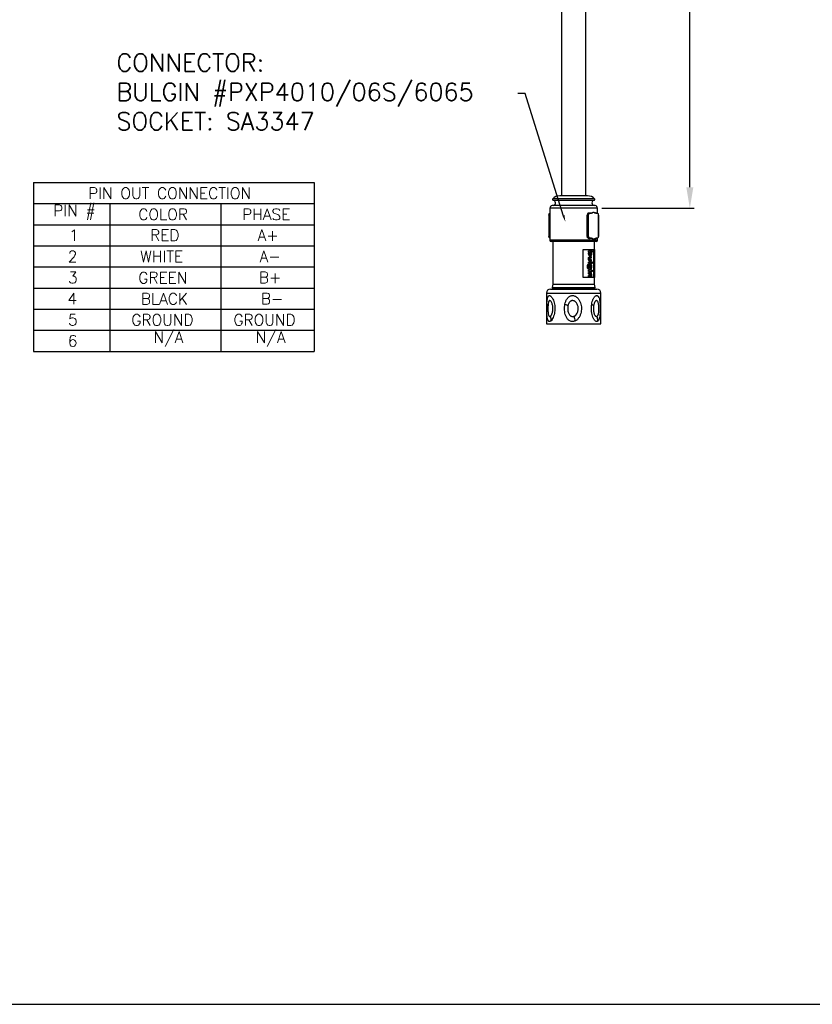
# Model space of a CAD drawing. Extents: x 897.4 to 937.4, y -8.5 to 19.5.
# Tile 10 of 12: x 914.9 to 926.1, y -8.5 to 5.5. Entities that reach past the tile are written whole.
import ezdxf
from ezdxf import colors
from ezdxf.entities.mleader import LeaderData, LeaderLine
from ezdxf.math import Vec2, Vec3

# ---------------------------------------------------------------- set-up
doc = ezdxf.new("R2010")
doc.units = 0
doc.header["$LTSCALE"] = 4
doc.header["$MEASUREMENT"] = 0
doc.layers.get('0').update_dxf_attribs({"linetype": 'CONTINUOUS'})
doc.layers.get('DEFPOINTS').update_dxf_attribs({"linetype": 'CONTINUOUS'})
for name, color, linetype in [('DIMENSIONS', 140, 'CONTINUOUS'), ('DIMENSIONS @ 1', 140, 'CONTINUOUS'), ('TEXT', 140, 'CONTINUOUS')]:
    doc.layers.add(name, color=color, linetype=linetype)
doc.styles.add('08 SIZE-ANSI', font='arial.ttf')
doc.styles.add('ROMANS', font='romans.shx')
doc.styles.get("Standard").update_dxf_attribs({"font": 'romans.shx'})
doc.dimstyles.get("Standard").update_dxf_attribs({"dimtxt": 0.25, "dimasz": 0.3, "dimexe": 0.0625, "dimexo": 0.0625, "dimgap": 0.0625, "dimtad": 0, "dimtih": 1, "dimtoh": 1, "dimzin": 0, "dimdsep": 46, "dimtxsty": 'Standard', "dimcen": 0, "dimadec": 0, "dimazin": 0, "dimtfac": 1, "dimtofl": 0, "dimtmove": 0, "dimatfit": 3, "dimfxl": 0, "dimtolj": 1, "dimtzin": 0, "dimarcsym": 0})

# ---------------------------------------------------------------- blocks, each defined once
blk = doc.blocks.new('*D28')
at = {"layer": 'DEFPOINTS', "color": 0}
for p in [(923.093, 14.779), (923.082, 2.784), (924.397, 2.784)]:
    blk.add_point(p, dxfattribs=at)
at = {"layer": 'DIMENSIONS', "color": 0, "lineweight": -2}
for p, q in [((923.155, 14.779), (924.459, 14.779)), ((924.397, 14.479), (924.397, 9.243)), ((924.397, 3.084), (924.397, 8.32)), ((923.145, 2.784), (924.459, 2.784))]:
    blk.add_line(p, q, dxfattribs=at)
at = {"layer": 'DIMENSIONS', "color": 0}
for points in [[(924.347, 14.479), (924.447, 14.479), (924.397, 14.779)], [(924.347, 3.084), (924.447, 3.084), (924.397, 2.784)]]:
    blk.add_solid(points, dxfattribs=at)
at = {"layer": 'DIMENSIONS', "color": 0, "insert": (924.397, 8.781), "char_height": 0.25, "attachment_point": 5}
blk.add_mtext('\\A1;12.00\\P[305.0]', dxfattribs=at)

msp = doc.modelspace()

# ---------------------------------------------------------------- linework, layer by layer
at = {"color": 7, "linetype": 'Continuous', "lineweight": 25}
for p, q in [((922.57, 12.402), (922.57, 2.961)), ((922.92, 2.961), (922.92, 12.437)), ((922.944, 2.961), (922.546, 2.961)), ((922.456, 2.826), (922.44, 2.823)), ((923.05, 2.823), (923.034, 2.826)), ((922.392, 2.685), (922.392, 2.68)), ((922.392, 2.68), (922.392, 2.39)), ((922.407, 2.685), (922.395, 2.685)), ((922.395, 2.39), (922.395, 2.685)), ((922.407, 2.685), (922.408, 2.693)), ((922.407, 2.39), (922.407, 2.685)), ((922.408, 2.784), (922.408, 2.331)), ((922.951, 2.685), (922.939, 2.685)), ((922.939, 2.39), (922.939, 2.685)), ((922.951, 2.39), (922.951, 2.685)), ((922.958, 2.39), (922.958, 2.685)), ((922.961, 2.719), (922.97, 2.719)), ((922.97, 2.719), (922.975, 2.719)), ((922.974, 2.714), (922.979, 2.714)), ((923.072, 2.719), (923.077, 2.719)), ((923.076, 2.714), (923.081, 2.714)), ((923.082, 2.713), (923.082, 2.784)), ((923.097, 2.685), (923.097, 2.39)), ((923.098, 2.395), (923.098, 2.685)), ((922.407, 2.39), (922.395, 2.39)), ((922.407, 2.39), (922.408, 2.382)), ((922.951, 2.39), (922.939, 2.39)), ((923.098, 2.39), (923.098, 2.395)), ((923.063, 2.311), (922.427, 2.311)), ((922.449, 2.311), (922.449, 1.707)), ((922.961, 2.357), (922.97, 2.357)), ((922.975, 2.357), (922.97, 2.357)), ((922.979, 2.361), (922.974, 2.361)), ((923.041, 1.707), (923.041, 2.311)), ((923.051, 2.353), (923.056, 2.355)), ((923.058, 2.359), (923.054, 2.357)), ((923.054, 2.354), (923.055, 2.354)), ((923.077, 2.357), (923.072, 2.357)), ((923.081, 2.361), (923.076, 2.361)), ((923.082, 2.331), (923.082, 2.358)), ((922.879, 2.197), (923.04, 2.197)), ((922.879, 1.801), (922.879, 2.197)), ((922.956, 2.141), (922.964, 2.141)), ((922.957, 2.163), (922.957, 2.18)), ((922.965, 2.18), (922.957, 2.18)), ((922.957, 2.163), (922.965, 2.163)), ((922.965, 2.163), (922.965, 2.18)), ((923.011, 2.18), (922.965, 2.18)), ((922.965, 2.163), (922.969, 2.163)), ((922.975, 2.108), (922.983, 2.108)), ((922.993, 2.145), (922.985, 2.145)), ((922.996, 2.163), (923.011, 2.163)), ((923.011, 2.163), (923.011, 2.18)), ((923.032, 1.801), (923.032, 2.197)), ((923.04, 2.197), (923.04, 1.801)), ((922.962, 1.99), (922.954, 1.99)), ((922.956, 2.065), (922.964, 2.065)), ((922.957, 2.002), (922.957, 2.02)), ((922.965, 2.02), (922.957, 2.02)), ((922.957, 2.002), (922.965, 2.002)), ((922.962, 1.971), (922.962, 1.99)), ((922.965, 2.038), (922.973, 2.038)), ((922.965, 2.002), (922.965, 2.02)), ((923.011, 2.02), (922.965, 2.02)), ((922.965, 2.002), (923.011, 2.002)), ((922.966, 2.093), (922.975, 2.093)), ((922.975, 1.99), (922.984, 1.99)), ((922.986, 2.095), (922.978, 2.095)), ((922.978, 2.036), (922.986, 2.036)), ((922.984, 2.078), (922.999, 2.078)), ((922.999, 2.053), (922.984, 2.053)), ((922.999, 2.095), (922.986, 2.095)), ((922.986, 2.036), (922.999, 2.036)), ((922.999, 2.078), (922.999, 2.095)), ((922.999, 2.036), (922.999, 2.053)), ((923.011, 2.002), (923.011, 2.02)), ((922.941, 1.954), (922.949, 1.954)), ((922.947, 1.926), (922.956, 1.926)), ((922.957, 1.886), (922.957, 1.903)), ((922.965, 1.903), (922.957, 1.903)), ((922.957, 1.886), (922.965, 1.886)), ((922.957, 1.853), (922.957, 1.87)), ((922.965, 1.87), (922.957, 1.87)), ((922.957, 1.853), (922.965, 1.853)), ((922.957, 1.81), (922.957, 1.827)), ((922.965, 1.827), (922.957, 1.827)), ((922.958, 1.957), (922.965, 1.957)), ((922.962, 1.919), (922.97, 1.919)), ((922.965, 1.886), (922.965, 1.903)), ((922.999, 1.903), (922.965, 1.903)), ((922.965, 1.886), (922.999, 1.886)), ((922.965, 1.853), (922.965, 1.87)), ((922.999, 1.87), (922.965, 1.87)), ((922.965, 1.853), (922.98, 1.853)), ((922.965, 1.827), (922.965, 1.81)), ((922.981, 1.827), (922.965, 1.827)), ((922.97, 1.919), (922.999, 1.919)), ((922.987, 1.852), (922.978, 1.852)), ((922.985, 1.954), (922.993, 1.954)), ((922.985, 1.838), (922.993, 1.838)), ((922.999, 1.936), (922.996, 1.936)), ((922.996, 1.853), (922.999, 1.853)), ((922.998, 1.905), (923.007, 1.905)), ((923.007, 1.884), (922.998, 1.884)), ((922.999, 1.919), (922.999, 1.936)), ((922.999, 1.886), (922.999, 1.903)), ((922.999, 1.895), (923.002, 1.895)), ((922.999, 1.853), (922.999, 1.87)), ((922.449, 1.707), (922.438, 1.658)), ((922.449, 1.707), (923.041, 1.707)), ((923.04, 1.801), (922.879, 1.801)), ((922.957, 1.81), (922.965, 1.81)), ((922.965, 1.81), (922.989, 1.81)), ((923.052, 1.658), (923.041, 1.707)), ((922.357, 1.577), (922.357, 1.14)), ((922.416, 1.636), (923.074, 1.636)), ((922.438, 1.658), (922.438, 1.648)), ((922.438, 1.658), (923.052, 1.658)), ((922.438, 1.648), (923.052, 1.648)), ((922.449, 1.642), (922.449, 1.636)), ((923.041, 1.636), (923.041, 1.642)), ((923.052, 1.648), (923.052, 1.658)), ((923.133, 1.14), (923.133, 1.577)), ((922.357, 1.14), (923.133, 1.14))]:
    msp.add_line(p, q, dxfattribs=at)
at = {"color": 8, "linetype": 'Continuous', "lineweight": 25}
for p, q in [((923.05, 2.823), (922.44, 2.823)), ((923.043, 2.92), (922.447, 2.92)), ((922.454, 2.9), (923.036, 2.9)), ((923.034, 2.826), (922.456, 2.826)), ((923.082, 2.784), (922.408, 2.784)), ((923.082, 2.331), (922.408, 2.331)), ((923.054, 2.357), (923.027, 2.346)), ((922.357, 1.577), (923.133, 1.577)), ((923.041, 1.642), (922.449, 1.642))]:
    msp.add_line(p, q, dxfattribs=at)
at = {"color": 7, "linetype": 'Continuous', "lineweight": 25}
for centre, radius, start, end in [((922.546, 2.823), 0.138, 90, 135.593), ((922.944, 2.823), 0.138, 44.407, 90), ((922.447, 2.784), 0.0394, 100, 180), ((922.456, 2.911), 0.0118, 135.593, 262.4629), ((922.449, 2.862), 0.0374, 280, 82.4629), ((923.041, 2.862), 0.0374, 97.5371, 260), ((923.034, 2.911), 0.0118, 277.5371, 44.407), ((923.043, 2.784), 0.0394, 360, 80), ((922.992, 2.716), 0.00493, 0.2877, 84.4082), ((923.054, 2.717), 0.00421, 350.6006, 84.9951), ((922.427, 2.331), 0.0197, 180, 270), ((922.992, 2.359), 0.00493, 275.6018, 359.6873), ((923.054, 2.359), 0.00463, 302.5826, 6.6885), ((923.063, 2.331), 0.0197, 270, 0), ((923.072, 2.361), 0.00457, 275.5062, 4.6211), ((922.416, 1.577), 0.0591, 90, 180), ((922.443, 1.642), 0.00591, 0, 90), ((923.047, 1.642), 0.00591, 90, 180), ((923.074, 1.577), 0.0591, 0, 90)]:
    msp.add_arc(centre, radius, start, end, dxfattribs=at)
for points, knots in [([(922.393, 2.685), (922.393, 2.685), (922.392, 2.685), (922.393, 2.685), (922.394, 2.685), (922.395, 2.685)], [0, 0, 0, 0, 0.5, 0.5, 1, 1, 1, 1]), ([(922.393, 2.685), (922.394, 2.689), (922.394, 2.696), (922.397, 2.704), (922.399, 2.707), (922.4, 2.708)], [0, 0, 0, 0, 0.4290744, 0.8557846, 1, 1, 1, 1]), ([(922.395, 2.685), (922.395, 2.69), (922.395, 2.699), (922.4, 2.709), (922.404, 2.716), (922.407, 2.717), (922.408, 2.717)], [0, 0, 0, 0, 0.307793, 0.614853, 0.921943, 1, 1, 1, 1]), ([(922.949, 2.715), (922.947, 2.714), (922.946, 2.712), (922.944, 2.709), (922.942, 2.706), (922.941, 2.702), (922.94, 2.698), (922.939, 2.694), (922.939, 2.69), (922.939, 2.685)], [0, 0, 0, 0, 0.2001067, 0.2001067, 0.2001067, 0.4501067, 0.4501067, 0.4501067, 0.7001068, 0.7001068, 0.7001068, 0.7001068]), ([(922.949, 2.715), (922.95, 2.716), (922.954, 2.718), (922.958, 2.718), (922.961, 2.719)], [0, 0, 0, 0, 0.179539, 1, 1, 1, 1]), ([(922.951, 2.685), (922.951, 2.69), (922.952, 2.694), (922.952, 2.698), (922.953, 2.702), (922.955, 2.706), (922.957, 2.709), (922.958, 2.712), (922.96, 2.715), (922.963, 2.716), (922.965, 2.718), (922.967, 2.719), (922.97, 2.719)], [0, 0, 0, 0, 0.25, 0.25, 0.25, 0.5, 0.5, 0.5, 0.75, 0.75, 0.75, 1, 1, 1, 1]), ([(922.958, 2.685), (922.957, 2.685), (922.956, 2.685), (922.954, 2.685), (922.952, 2.685), (922.951, 2.685)], [0, 0, 0, 0, 0.5, 0.5, 1, 1, 1, 1]), ([(922.958, 2.685), (922.958, 2.689), (922.958, 2.693), (922.96, 2.7), (922.961, 2.703), (922.965, 2.711), (922.97, 2.714), (922.974, 2.714)], [0, 0, 0, 0, 0.25, 0.25, 0.5, 0.5, 1, 1, 1, 1]), ([(922.969, 2.719), (922.972, 2.719), (922.978, 2.719), (922.986, 2.72), (922.99, 2.721), (922.992, 2.721)], [0, 0, 0, 0, 0.434002, 0.716758, 1, 1, 1, 1]), ([(922.97, 2.719), (922.971, 2.719), (922.972, 2.718), (922.973, 2.716), (922.974, 2.715), (922.974, 2.714)], [0, 0, 0, 0, 0.5, 0.5, 1, 1, 1, 1]), ([(922.975, 2.719), (922.977, 2.719), (922.981, 2.719), (922.987, 2.72), (922.991, 2.721), (922.992, 2.721)], [0, 0, 0, 0, 0.1180286, 0.265763, 0.3582367, 0.3582367, 0.3582367, 0.3582367]), ([(922.975, 2.719), (922.976, 2.719), (922.977, 2.718), (922.978, 2.716), (922.979, 2.715), (922.979, 2.714)], [0, 0, 0, 0, 0.5, 0.5, 1, 1, 1, 1]), ([(922.979, 2.714), (922.982, 2.714), (922.985, 2.714), (922.991, 2.715), (922.994, 2.715), (922.997, 2.716)], [0, 0, 0, 0, 0.5, 0.5, 1, 1, 1, 1]), ([(922.997, 2.716), (923.002, 2.717), (923.007, 2.72), (923.015, 2.723), (923.017, 2.725), (923.022, 2.727), (923.025, 2.729), (923.027, 2.73)], [0, 0, 0, 0, 0.5, 0.5, 0.75, 0.75, 1, 1, 1, 1]), ([(923.027, 2.73), (923.03, 2.729), (923.033, 2.727), (923.038, 2.725), (923.04, 2.723), (923.048, 2.72), (923.053, 2.717), (923.058, 2.716)], [0, 0, 0, 0, 0.25, 0.25, 0.5, 0.5, 1, 1, 1, 1]), ([(923.054, 2.721), (923.055, 2.721), (923.058, 2.72), (923.062, 2.719), (923.067, 2.719), (923.071, 2.719), (923.072, 2.719)], [0.6417552, 0.6417552, 0.6417552, 0.6417552, 0.6927347, 0.8118129, 0.9142564, 1, 1, 1, 1]), ([(923.058, 2.716), (923.061, 2.715), (923.064, 2.715), (923.07, 2.714), (923.073, 2.714), (923.076, 2.714)], [0, 0, 0, 0, 0.5, 0.5, 1, 1, 1, 1]), ([(923.072, 2.719), (923.073, 2.719), (923.074, 2.718), (923.076, 2.716), (923.076, 2.715), (923.076, 2.714)], [0, 0, 0, 0, 0.5, 0.5, 1, 1, 1, 1]), ([(923.077, 2.719), (923.078, 2.719), (923.079, 2.718), (923.081, 2.716), (923.081, 2.715), (923.081, 2.714)], [0, 0, 0, 0, 0.5, 0.5, 1, 1, 1, 1]), ([(923.077, 2.719), (923.08, 2.719), (923.082, 2.718), (923.084, 2.716), (923.086, 2.715), (923.088, 2.712), (923.09, 2.709), (923.092, 2.706), (923.093, 2.702), (923.094, 2.698), (923.095, 2.694), (923.095, 2.69), (923.095, 2.685)], [0, 0, 0, 0, 0.25, 0.25, 0.25, 0.5, 0.5, 0.5, 0.75, 0.75, 0.75, 1, 1, 1, 1]), ([(923.081, 2.714), (923.083, 2.714), (923.085, 2.713), (923.089, 2.71), (923.091, 2.708), (923.095, 2.7), (923.097, 2.693), (923.097, 2.685)], [0, 0, 0, 0, 0.25, 0.25, 0.5, 0.5, 1, 1, 1, 1]), ([(922.393, 2.39), (922.393, 2.39), (922.392, 2.39), (922.393, 2.39), (922.394, 2.39), (922.395, 2.39)], [0, 0, 0, 0, 0.5, 0.5, 1, 1, 1, 1]), ([(922.4, 2.368), (922.399, 2.368), (922.397, 2.371), (922.394, 2.379), (922.394, 2.386), (922.393, 2.39)], [0, 0, 0, 0, 0.143633, 0.571769, 1, 1, 1, 1]), ([(922.408, 2.358), (922.407, 2.359), (922.404, 2.36), (922.4, 2.366), (922.395, 2.377), (922.395, 2.386), (922.395, 2.39)], [0, 0, 0, 0, 0.0797621, 0.3868542, 0.69395, 1, 1, 1, 1]), ([(922.949, 2.36), (922.947, 2.362), (922.946, 2.364), (922.944, 2.366), (922.942, 2.37), (922.941, 2.373), (922.94, 2.378), (922.939, 2.382), (922.939, 2.386), (922.939, 2.39)], [0.3001194, 0.3001194, 0.3001194, 0.3001194, 0.5, 0.5, 0.5, 0.75, 0.75, 0.75, 1, 1, 1, 1]), ([(922.97, 2.357), (922.967, 2.357), (922.965, 2.357), (922.963, 2.359), (922.96, 2.361), (922.958, 2.363), (922.957, 2.366), (922.955, 2.37), (922.953, 2.373), (922.952, 2.378), (922.952, 2.382), (922.951, 2.386), (922.951, 2.39)], [0, 0, 0, 0, 0.25, 0.25, 0.25, 0.5, 0.5, 0.5, 0.75, 0.75, 0.75, 1, 1, 1, 1]), ([(922.958, 2.39), (922.957, 2.39), (922.956, 2.39), (922.954, 2.39), (922.952, 2.39), (922.951, 2.39)], [0, 0, 0, 0, 0.5, 0.5, 1, 1, 1, 1]), ([(922.974, 2.361), (922.972, 2.362), (922.97, 2.362), (922.966, 2.365), (922.964, 2.367), (922.96, 2.375), (922.958, 2.383), (922.958, 2.39)], [0, 0, 0, 0, 0.25, 0.25, 0.5, 0.5, 1, 1, 1, 1]), ([(923.095, 2.39), (923.095, 2.386), (923.095, 2.382), (923.094, 2.378), (923.093, 2.373), (923.092, 2.37), (923.09, 2.366), (923.088, 2.363), (923.086, 2.361), (923.084, 2.359), (923.082, 2.357), (923.08, 2.357), (923.077, 2.357)], [0, 0, 0, 0, 0.25, 0.25, 0.25, 0.5, 0.5, 0.5, 0.75, 0.75, 0.75, 1, 1, 1, 1]), ([(923.097, 2.39), (923.097, 2.386), (923.096, 2.383), (923.095, 2.376), (923.094, 2.372), (923.089, 2.365), (923.085, 2.361), (923.081, 2.361)], [0, 0, 0, 0, 0.25, 0.25, 0.5, 0.5, 1, 1, 1, 1]), ([(922.961, 2.357), (922.958, 2.357), (922.954, 2.357), (922.95, 2.36), (922.949, 2.36)], [0, 0, 0, 0, 0.820449, 1, 1, 1, 1]), ([(922.992, 2.354), (922.989, 2.355), (922.984, 2.356), (922.976, 2.356), (922.971, 2.357), (922.969, 2.357)], [0, 0, 0, 0, 0.434029, 0.716688, 1, 1, 1, 1]), ([(922.97, 2.357), (922.97, 2.357), (922.972, 2.357), (922.973, 2.359), (922.974, 2.36), (922.974, 2.361)], [0, 0, 0, 0, 0.5, 0.5, 1, 1, 1, 1]), ([(922.975, 2.357), (922.976, 2.357), (922.977, 2.357), (922.978, 2.359), (922.979, 2.36), (922.979, 2.361)], [0, 0, 0, 0, 0.5, 0.5, 1, 1, 1, 1]), ([(922.992, 2.354), (922.991, 2.355), (922.989, 2.355), (922.984, 2.356), (922.979, 2.356), (922.976, 2.357), (922.975, 2.357)], [0.6417554, 0.6417554, 0.6417554, 0.6417554, 0.6924842, 0.8117145, 0.9142402, 1, 1, 1, 1]), ([(922.997, 2.359), (922.994, 2.36), (922.991, 2.36), (922.985, 2.361), (922.982, 2.361), (922.979, 2.361)], [0, 0, 0, 0, 0.5, 0.5, 1, 1, 1, 1]), ([(923.027, 2.346), (923.025, 2.347), (923.022, 2.348), (923.017, 2.351), (923.015, 2.352), (923.007, 2.356), (923.002, 2.358), (922.997, 2.359)], [0, 0, 0, 0, 0.25, 0.25, 0.5, 0.5, 1, 1, 1, 1]), ([(923.072, 2.357), (923.069, 2.357), (923.063, 2.356), (923.057, 2.355), (923.054, 2.354)], [0, 0, 0, 0, 0.1828161, 0.35702, 0.35702, 0.35702, 0.35702]), ([(923.077, 2.357), (923.078, 2.357), (923.079, 2.357), (923.081, 2.359), (923.081, 2.36), (923.081, 2.361)], [0, 0, 0, 0, 0.5, 0.5, 1, 1, 1, 1]), ([(922.956, 2.141), (922.956, 2.144), (922.956, 2.149), (922.958, 2.157), (922.96, 2.161), (922.961, 2.163)], [0, 0, 0, 0, 0.276047, 0.747056, 1, 1, 1, 1]), ([(922.975, 2.108), (922.973, 2.109), (922.969, 2.109), (922.963, 2.115), (922.958, 2.124), (922.956, 2.134), (922.956, 2.14), (922.956, 2.141)], [0, 0, 0, 0, 0.204866, 0.414445, 0.651773, 0.889168, 1, 1, 1, 1]), ([(922.964, 2.141), (922.964, 2.143), (922.964, 2.145), (922.965, 2.149), (922.965, 2.151), (922.966, 2.155), (922.966, 2.156), (922.968, 2.16), (922.968, 2.161), (922.969, 2.163)], [0, 0, 0, 0, 0.25, 0.25, 0.5, 0.5, 0.75, 0.75, 1, 1, 1, 1]), ([(922.983, 2.108), (922.981, 2.109), (922.977, 2.109), (922.971, 2.115), (922.966, 2.124), (922.964, 2.134), (922.964, 2.14), (922.964, 2.141)], [0, 0, 0, 0, 0.204866, 0.414444, 0.651772, 0.889168, 1, 1, 1, 1]), ([(922.973, 2.145), (922.973, 2.147), (922.973, 2.149), (922.974, 2.154), (922.975, 2.156), (922.977, 2.16), (922.978, 2.161), (922.98, 2.163), (922.982, 2.164), (922.983, 2.164)], [0, 0, 0, 0, 0.25, 0.25, 0.5, 0.5, 0.75, 0.75, 1, 1, 1, 1]), ([(922.983, 2.125), (922.982, 2.126), (922.98, 2.126), (922.978, 2.128), (922.977, 2.13), (922.975, 2.133), (922.974, 2.135), (922.973, 2.14), (922.973, 2.142), (922.973, 2.145)], [0, 0, 0, 0, 0.25, 0.25, 0.5, 0.5, 0.75, 0.75, 1, 1, 1, 1]), ([(922.979, 2.162), (922.98, 2.162), (922.981, 2.161), (922.983, 2.158), (922.984, 2.153), (922.985, 2.148), (922.985, 2.145), (922.985, 2.145)], [0, 0, 0, 0, 0.128793, 0.350843, 0.605355, 0.902332, 1, 1, 1, 1]), ([(922.985, 2.145), (922.985, 2.142), (922.984, 2.137), (922.982, 2.131), (922.981, 2.128), (922.979, 2.127), (922.979, 2.127)], [0, 0, 0, 0, 0.375811, 0.665837, 0.956505, 1, 1, 1, 1]), ([(922.983, 2.164), (922.985, 2.164), (922.986, 2.163), (922.989, 2.161), (922.99, 2.16), (922.991, 2.156), (922.992, 2.154), (922.993, 2.149), (922.993, 2.147), (922.993, 2.145)], [0, 0, 0, 0, 0.25, 0.25, 0.5, 0.5, 0.75, 0.75, 1, 1, 1, 1]), ([(922.993, 2.145), (922.993, 2.142), (922.993, 2.14), (922.992, 2.135), (922.991, 2.133), (922.99, 2.13), (922.989, 2.128), (922.986, 2.126), (922.985, 2.126), (922.983, 2.125)], [0, 0, 0, 0, 0.25, 0.25, 0.5, 0.5, 0.75, 0.75, 1, 1, 1, 1]), ([(923, 2.141), (923, 2.136), (922.999, 2.128), (922.996, 2.118), (922.991, 2.111), (922.987, 2.109), (922.984, 2.108), (922.983, 2.108)], [0, 0, 0, 0, 0.279404, 0.50083, 0.722781, 0.918835, 1, 1, 1, 1]), ([(922.996, 2.163), (922.997, 2.16), (922.999, 2.155), (923, 2.148), (923, 2.143), (923, 2.141)], [0, 0, 0, 0, 0.427555, 0.70821, 1, 1, 1, 1]), ([(922.941, 1.954), (922.941, 1.961), (922.941, 1.972), (922.946, 1.983), (922.95, 1.988), (922.953, 1.99), (922.954, 1.99)], [0, 0, 0, 0, 0.469929, 0.712139, 0.916368, 1, 1, 1, 1]), ([(922.949, 1.954), (922.949, 1.961), (922.949, 1.972), (922.954, 1.983), (922.959, 1.988), (922.961, 1.99), (922.962, 1.99)], [0, 0, 0, 0, 0.469931, 0.712142, 0.91637, 1, 1, 1, 1]), ([(922.956, 2.065), (922.956, 2.068), (922.956, 2.071), (922.957, 2.077), (922.957, 2.08), (922.959, 2.085), (922.96, 2.087), (922.963, 2.091), (922.965, 2.092), (922.966, 2.093)], [0, 0, 0, 0, 0.25, 0.25, 0.5, 0.5, 0.75, 0.75, 1, 1, 1, 1]), ([(922.965, 2.038), (922.963, 2.04), (922.96, 2.043), (922.957, 2.052), (922.956, 2.059), (922.956, 2.064), (922.956, 2.065)], [0, 0, 0, 0, 0.278003, 0.54681, 0.882549, 1, 1, 1, 1]), ([(922.962, 1.971), (922.961, 1.97), (922.959, 1.966), (922.959, 1.96), (922.958, 1.956), (922.958, 1.955)], [0, 0, 0, 0, 0.292337, 0.730477, 1, 1, 1, 1]), ([(922.962, 1.98), (922.962, 1.98), (922.963, 1.984), (922.967, 1.988), (922.972, 1.99), (922.975, 1.99), (922.975, 1.99)], [0, 0, 0, 0, 0.02203, 0.480547, 0.876967, 1, 1, 1, 1]), ([(922.964, 2.065), (922.964, 2.068), (922.964, 2.071), (922.965, 2.077), (922.966, 2.08), (922.967, 2.085), (922.968, 2.087), (922.971, 2.091), (922.973, 2.092), (922.975, 2.093)], [0, 0, 0, 0, 0.25, 0.25, 0.5, 0.5, 0.75, 0.75, 1, 1, 1, 1]), ([(922.973, 2.038), (922.972, 2.04), (922.968, 2.043), (922.965, 2.052), (922.964, 2.059), (922.964, 2.064), (922.964, 2.065)], [0, 0, 0, 0, 0.278008, 0.54681, 0.882549, 1, 1, 1, 1]), ([(922.978, 2.036), (922.976, 2.036), (922.974, 2.036), (922.969, 2.036), (922.967, 2.037), (922.965, 2.038)], [0, 0, 0, 0, 0.5, 0.5, 1, 1, 1, 1]), ([(922.965, 1.957), (922.965, 1.961), (922.965, 1.965), (922.967, 1.973), (922.968, 1.977), (922.972, 1.983), (922.974, 1.986), (922.979, 1.989), (922.981, 1.99), (922.984, 1.99)], [0, 0, 0, 0, 0.25, 0.25, 0.5, 0.5, 0.75, 0.75, 1, 1, 1, 1]), ([(922.966, 2.093), (922.968, 2.094), (922.97, 2.095), (922.974, 2.095), (922.976, 2.095), (922.978, 2.095)], [0, 0, 0, 0, 0.5, 0.5, 1, 1, 1, 1]), ([(922.984, 2.078), (922.982, 2.078), (922.98, 2.078), (922.976, 2.077), (922.975, 2.074), (922.973, 2.071), (922.973, 2.068), (922.973, 2.066), (922.973, 2.065)], [0, 0, 0, 0, 0.336667, 0.487416, 0.639805, 0.7726, 0.917178, 1, 1, 1, 1]), ([(922.973, 2.065), (922.973, 2.063), (922.973, 2.061), (922.974, 2.058), (922.975, 2.057), (922.976, 2.055), (922.977, 2.054), (922.977, 2.054)], [0, 0, 0, 0, 0.5, 0.5, 0.75, 0.75, 1, 1, 1, 1]), ([(922.986, 2.036), (922.984, 2.036), (922.982, 2.036), (922.978, 2.036), (922.975, 2.037), (922.973, 2.038)], [0, 0, 0, 0, 0.5, 0.5, 1, 1, 1, 1]), ([(922.974, 1.954), (922.974, 1.956), (922.974, 1.958), (922.975, 1.963), (922.975, 1.965), (922.977, 1.969), (922.978, 1.97), (922.981, 1.973), (922.982, 1.973), (922.984, 1.973)], [0, 0, 0, 0, 0.25, 0.25, 0.5, 0.5, 0.75, 0.75, 1, 1, 1, 1]), ([(922.975, 2.093), (922.977, 2.094), (922.979, 2.095), (922.982, 2.095), (922.984, 2.095), (922.986, 2.095)], [0, 0, 0, 0, 0.5, 0.5, 1, 1, 1, 1]), ([(922.977, 2.054), (922.978, 2.053), (922.979, 2.053), (922.982, 2.053), (922.983, 2.053), (922.984, 2.053)], [0, 0, 0, 0, 0.5, 0.5, 1, 1, 1, 1]), ([(922.979, 1.971), (922.98, 1.971), (922.982, 1.969), (922.983, 1.965), (922.984, 1.96), (922.985, 1.956), (922.985, 1.954)], [0, 0, 0, 0, 0.170065, 0.451119, 0.734, 1, 1, 1, 1]), ([(922.984, 1.99), (922.985, 1.99), (922.986, 1.99), (922.988, 1.989), (922.99, 1.989), (922.992, 1.987), (922.993, 1.986), (922.994, 1.983), (922.995, 1.982), (922.996, 1.98)], [0, 0, 0, 0, 0.25, 0.25, 0.5, 0.5, 0.75, 0.75, 1, 1, 1, 1]), ([(922.984, 1.973), (922.985, 1.973), (922.986, 1.973), (922.989, 1.97), (922.99, 1.969), (922.991, 1.965), (922.992, 1.963), (922.993, 1.959), (922.993, 1.956), (922.993, 1.954)], [0, 0, 0, 0, 0.25, 0.25, 0.5, 0.5, 0.75, 0.75, 1, 1, 1, 1]), ([(922.996, 1.98), (922.997, 1.977), (922.999, 1.973), (923, 1.965), (923, 1.96), (923, 1.958)], [0, 0, 0, 0, 0.425678, 0.676969, 1, 1, 1, 1]), ([(922.947, 1.926), (922.946, 1.928), (922.945, 1.93), (922.943, 1.934), (922.942, 1.937), (922.941, 1.944), (922.941, 1.949), (922.941, 1.954)], [0, 0, 0, 0, 0.25, 0.25, 0.5, 0.5, 1, 1, 1, 1]), ([(922.962, 1.919), (922.96, 1.919), (922.957, 1.919), (922.953, 1.92), (922.952, 1.921), (922.95, 1.923), (922.948, 1.924), (922.947, 1.926)], [0, 0, 0, 0, 0.5, 0.5, 0.75, 0.75, 1, 1, 1, 1]), ([(922.956, 1.926), (922.954, 1.928), (922.953, 1.93), (922.951, 1.934), (922.951, 1.937), (922.949, 1.944), (922.949, 1.949), (922.949, 1.954)], [0, 0, 0, 0, 0.25, 0.25, 0.5, 0.5, 1, 1, 1, 1]), ([(922.97, 1.919), (922.968, 1.919), (922.965, 1.919), (922.961, 1.92), (922.96, 1.921), (922.958, 1.923), (922.957, 1.924), (922.956, 1.926)], [0, 0, 0, 0, 0.5, 0.5, 0.75, 0.75, 1, 1, 1, 1]), ([(922.958, 1.955), (922.958, 1.952), (922.959, 1.95), (922.959, 1.945), (922.96, 1.943), (922.961, 1.94), (922.962, 1.939), (922.963, 1.937), (922.964, 1.937), (922.966, 1.936), (922.968, 1.936), (922.97, 1.936)], [0, 0, 0, 0, 0.25, 0.25, 0.5, 0.5, 0.625, 0.625, 0.75, 0.75, 1, 1, 1, 1]), ([(922.97, 1.936), (922.969, 1.937), (922.968, 1.939), (922.967, 1.942), (922.966, 1.944), (922.965, 1.947), (922.965, 1.949), (922.965, 1.953), (922.965, 1.955), (922.965, 1.957)], [0, 0, 0, 0, 0.25, 0.25, 0.5, 0.5, 0.75, 0.75, 1, 1, 1, 1]), ([(922.978, 1.852), (922.977, 1.853), (922.976, 1.853), (922.974, 1.853), (922.973, 1.853), (922.971, 1.853)], [0, 0, 0, 0, 0.5, 0.5, 1, 1, 1, 1]), ([(922.973, 1.827), (922.975, 1.827), (922.978, 1.827), (922.981, 1.828), (922.983, 1.829), (922.984, 1.832), (922.985, 1.835), (922.985, 1.837), (922.985, 1.838)], [0, 0, 0, 0, 0.378155, 0.521139, 0.63961, 0.758546, 0.870415, 1, 1, 1, 1]), ([(922.984, 1.935), (922.982, 1.935), (922.981, 1.935), (922.978, 1.937), (922.977, 1.939), (922.975, 1.942), (922.975, 1.944), (922.974, 1.949), (922.974, 1.951), (922.974, 1.954)], [0, 0, 0, 0, 0.25, 0.25, 0.5, 0.5, 0.75, 0.75, 1, 1, 1, 1]), ([(922.985, 1.838), (922.985, 1.84), (922.985, 1.841), (922.984, 1.844), (922.984, 1.846), (922.982, 1.85), (922.98, 1.851), (922.978, 1.852)], [0, 0, 0, 0, 0.25, 0.25, 0.5, 0.5, 1, 1, 1, 1]), ([(922.985, 1.954), (922.985, 1.951), (922.984, 1.946), (922.983, 1.941), (922.981, 1.937), (922.98, 1.937), (922.979, 1.936)], [0, 0, 0, 0, 0.384607, 0.673621, 0.915038, 1, 1, 1, 1]), ([(922.987, 1.852), (922.986, 1.853), (922.984, 1.853), (922.982, 1.853), (922.981, 1.853), (922.98, 1.853)], [0, 0, 0, 0, 0.5, 0.5, 1, 1, 1, 1]), ([(922.993, 1.838), (922.993, 1.837), (922.993, 1.834), (922.992, 1.831), (922.99, 1.828), (922.987, 1.826), (922.983, 1.827), (922.981, 1.827)], [0, 0, 0, 0, 0.179239, 0.294364, 0.409817, 0.54789, 1, 1, 1, 1]), ([(922.993, 1.954), (922.993, 1.952), (922.993, 1.949), (922.992, 1.945), (922.991, 1.943), (922.99, 1.939), (922.989, 1.937), (922.986, 1.935), (922.985, 1.935), (922.984, 1.935)], [0, 0, 0, 0, 0.25, 0.25, 0.5, 0.5, 0.75, 0.75, 1, 1, 1, 1]), ([(922.987, 1.852), (922.988, 1.852), (922.988, 1.851), (922.99, 1.85), (922.991, 1.848), (922.992, 1.846), (922.992, 1.845), (922.993, 1.841), (922.993, 1.84), (922.993, 1.838)], [0, 0, 0, 0, 0.25, 0.25, 0.5, 0.5, 0.75, 0.75, 1, 1, 1, 1]), ([(923, 1.958), (923, 1.956), (923, 1.954), (922.999, 1.95), (922.999, 1.948), (922.999, 1.944), (922.998, 1.942), (922.997, 1.939), (922.997, 1.937), (922.996, 1.936)], [0, 0, 0, 0, 0.25, 0.25, 0.5, 0.5, 0.75, 0.75, 1, 1, 1, 1]), ([(922.996, 1.853), (922.997, 1.85), (922.998, 1.847), (923, 1.84), (923, 1.836), (923, 1.833)], [0, 0, 0, 0, 0.5, 0.5, 1, 1, 1, 1]), ([(923, 1.833), (923, 1.83), (923, 1.826), (922.999, 1.821), (922.998, 1.818), (922.997, 1.815)], [0, 0, 0, 0, 0.5, 0.5, 1, 1, 1, 1]), ([(923.002, 1.895), (923.002, 1.896), (923.002, 1.897), (923.002, 1.9), (923.003, 1.901), (923.004, 1.903), (923.004, 1.904), (923.005, 1.905), (923.006, 1.905), (923.007, 1.905)], [0, 0, 0, 0, 0.25, 0.25, 0.5, 0.5, 0.75, 0.75, 1, 1, 1, 1]), ([(923.007, 1.884), (923.006, 1.884), (923.005, 1.885), (923.004, 1.886), (923.002, 1.889), (923.002, 1.892), (923.002, 1.894), (923.002, 1.895)], [0, 0, 0, 0, 0.203702, 0.410025, 0.648291, 0.887486, 1, 1, 1, 1]), ([(923.007, 1.905), (923.007, 1.905), (923.008, 1.905), (923.009, 1.904), (923.009, 1.903), (923.01, 1.901), (923.011, 1.9), (923.011, 1.898), (923.011, 1.896), (923.011, 1.895)], [0, 0, 0, 0, 0.25, 0.25, 0.5, 0.5, 0.75, 0.75, 1, 1, 1, 1]), ([(923.011, 1.895), (923.011, 1.893), (923.011, 1.891), (923.01, 1.887), (923.008, 1.885), (923.007, 1.884), (923.007, 1.884), (923.007, 1.884)], [0, 0, 0, 0, 0.262124, 0.526929, 0.759816, 0.968298, 1, 1, 1, 1]), ([(922.997, 1.815), (922.996, 1.814), (922.996, 1.814), (922.995, 1.812), (922.994, 1.811), (922.992, 1.81), (922.99, 1.81), (922.989, 1.81)], [0, 0, 0, 0, 0.25, 0.25, 0.5, 0.5, 1, 1, 1, 1]), ([(922.364, 1.422), (922.365, 1.435), (922.365, 1.447), (922.367, 1.466), (922.368, 1.472), (922.369, 1.483), (922.37, 1.489), (922.372, 1.5), (922.373, 1.505), (922.376, 1.515), (922.378, 1.52), (922.381, 1.528), (922.383, 1.531), (922.388, 1.537), (922.39, 1.54), (922.396, 1.543), (922.399, 1.543), (922.405, 1.543), (922.408, 1.542), (922.415, 1.539), (922.418, 1.536), (922.425, 1.53), (922.428, 1.527), (922.437, 1.515), (922.443, 1.505), (922.454, 1.484), (922.458, 1.473), (922.466, 1.449), (922.469, 1.436), (922.474, 1.411), (922.476, 1.398), (922.478, 1.372), (922.478, 1.358), (922.477, 1.332), (922.475, 1.319), (922.472, 1.293), (922.469, 1.28), (922.462, 1.256), (922.458, 1.244), (922.448, 1.222), (922.443, 1.212), (922.431, 1.193), (922.425, 1.186), (922.418, 1.181)], [0, 0, 0, 0, 0.0625, 0.0625, 0.09375, 0.09375, 0.125, 0.125, 0.15625, 0.15625, 0.1875, 0.1875, 0.21875, 0.21875, 0.25, 0.25, 0.28125, 0.28125, 0.3125, 0.3125, 0.34375, 0.34375, 0.375, 0.375, 0.4375, 0.4375, 0.5, 0.5, 0.5625, 0.5625, 0.625, 0.625, 0.6875, 0.6875, 0.75, 0.75, 0.8125, 0.8125, 0.875, 0.875, 0.9375, 0.9375, 1, 1, 1, 1]), ([(922.621, 1.422), (922.623, 1.435), (922.627, 1.447), (922.634, 1.466), (922.637, 1.472), (922.642, 1.483), (922.646, 1.489), (922.653, 1.5), (922.657, 1.505), (922.666, 1.515), (922.671, 1.52), (922.681, 1.528), (922.686, 1.531), (922.698, 1.537), (922.704, 1.54), (922.717, 1.543), (922.724, 1.543), (922.737, 1.543), (922.744, 1.542), (922.757, 1.539), (922.763, 1.536), (922.775, 1.53), (922.781, 1.527), (922.797, 1.515), (922.806, 1.505), (922.822, 1.484), (922.828, 1.473), (922.839, 1.449), (922.844, 1.436), (922.85, 1.411), (922.853, 1.398), (922.855, 1.372), (922.856, 1.358), (922.854, 1.332), (922.852, 1.319), (922.847, 1.293), (922.844, 1.28), (922.834, 1.256), (922.828, 1.244), (922.814, 1.222), (922.806, 1.212), (922.786, 1.193), (922.775, 1.186), (922.763, 1.181)], [0, 0, 0, 0, 0.0625, 0.0625, 0.09375, 0.09375, 0.125, 0.125, 0.15625, 0.15625, 0.1875, 0.1875, 0.21875, 0.21875, 0.25, 0.25, 0.28125, 0.28125, 0.3125, 0.3125, 0.34375, 0.34375, 0.375, 0.375, 0.4375, 0.4375, 0.5, 0.5, 0.5625, 0.5625, 0.625, 0.625, 0.6875, 0.6875, 0.75, 0.75, 0.8125, 0.8125, 0.875, 0.875, 0.9375, 0.9375, 1, 1, 1, 1]), ([(923.002, 1.422), (923.004, 1.435), (923.006, 1.447), (923.012, 1.466), (923.014, 1.472), (923.018, 1.483), (923.021, 1.489), (923.026, 1.5), (923.029, 1.505), (923.035, 1.515), (923.038, 1.52), (923.045, 1.528), (923.048, 1.531), (923.056, 1.537), (923.059, 1.54), (923.067, 1.543), (923.07, 1.543), (923.078, 1.543), (923.081, 1.542), (923.087, 1.539), (923.09, 1.536), (923.095, 1.53), (923.098, 1.527), (923.104, 1.515), (923.108, 1.505), (923.113, 1.484), (923.115, 1.473), (923.119, 1.449), (923.12, 1.436), (923.122, 1.411), (923.122, 1.398), (923.123, 1.372), (923.123, 1.358), (923.122, 1.332), (923.122, 1.319), (923.121, 1.293), (923.12, 1.28), (923.117, 1.256), (923.115, 1.244), (923.111, 1.222), (923.108, 1.212), (923.1, 1.193), (923.096, 1.186), (923.09, 1.181)], [0, 0, 0, 0, 0.0625, 0.0625, 0.09375, 0.09375, 0.125, 0.125, 0.15625, 0.15625, 0.1875, 0.1875, 0.21875, 0.21875, 0.25, 0.25, 0.28125, 0.28125, 0.3125, 0.3125, 0.34375, 0.34375, 0.375, 0.375, 0.4375, 0.4375, 0.5, 0.5, 0.5625, 0.5625, 0.625, 0.625, 0.6875, 0.6875, 0.75, 0.75, 0.8125, 0.8125, 0.875, 0.875, 0.9375, 0.9375, 1, 1, 1, 1]), ([(922.418, 1.181), (922.414, 1.178), (922.411, 1.176), (922.404, 1.174), (922.401, 1.174), (922.394, 1.175), (922.391, 1.177), (922.386, 1.182), (922.384, 1.185), (922.379, 1.193), (922.378, 1.197), (922.374, 1.207), (922.373, 1.213), (922.37, 1.23), (922.368, 1.242), (922.366, 1.268), (922.365, 1.282), (922.364, 1.309), (922.363, 1.323), (922.363, 1.352), (922.363, 1.366), (922.363, 1.394), (922.364, 1.408), (922.364, 1.422)], [0, 0, 0, 0, 0.0625, 0.0625, 0.125, 0.125, 0.1875, 0.1875, 0.25, 0.25, 0.3125, 0.3125, 0.375, 0.375, 0.5, 0.5, 0.625, 0.625, 0.75, 0.75, 0.875, 0.875, 1, 1, 1, 1]), ([(922.416, 1.25), (922.417, 1.25), (922.418, 1.252), (922.421, 1.254), (922.423, 1.257), (922.425, 1.26), (922.427, 1.263), (922.43, 1.267), (922.432, 1.271), (922.434, 1.276), (922.438, 1.286), (922.443, 1.302), (922.448, 1.325), (922.45, 1.349), (922.45, 1.374), (922.447, 1.398), (922.442, 1.421), (922.434, 1.442), (922.426, 1.457), (922.419, 1.465), (922.413, 1.47), (922.407, 1.472), (922.401, 1.472), (922.396, 1.468), (922.392, 1.462), (922.389, 1.454), (922.386, 1.443), (922.383, 1.431), (922.381, 1.416), (922.38, 1.405), (922.38, 1.399)], [0, 0, 0, 0, 0.012952, 0.025986, 0.03917, 0.052569, 0.066244, 0.080254, 0.094654, 0.109492, 0.124816, 0.185939, 0.249739, 0.312772, 0.374903, 0.437511, 0.49996, 0.564744, 0.62454, 0.655913, 0.687092, 0.719372, 0.749672, 0.779981, 0.812177, 0.842816, 0.874905, 0.913636, 0.955099, 1, 1, 1, 1]), ([(922.763, 1.181), (922.756, 1.178), (922.75, 1.176), (922.736, 1.174), (922.728, 1.174), (922.714, 1.175), (922.707, 1.177), (922.694, 1.182), (922.688, 1.185), (922.676, 1.193), (922.671, 1.197), (922.661, 1.207), (922.656, 1.213), (922.644, 1.23), (922.638, 1.242), (922.627, 1.268), (922.623, 1.282), (922.618, 1.309), (922.616, 1.323), (922.614, 1.352), (922.614, 1.366), (922.616, 1.394), (922.618, 1.408), (922.621, 1.422)], [0, 0, 0, 0, 0.0625, 0.0625, 0.125, 0.125, 0.1875, 0.1875, 0.25, 0.25, 0.3125, 0.3125, 0.375, 0.375, 0.5, 0.5, 0.625, 0.625, 0.75, 0.75, 0.875, 0.875, 1, 1, 1, 1]), ([(922.751, 1.25), (922.752, 1.25), (922.755, 1.252), (922.76, 1.254), (922.764, 1.257), (922.768, 1.26), (922.772, 1.263), (922.776, 1.267), (922.78, 1.271), (922.784, 1.276), (922.791, 1.286), (922.799, 1.302), (922.807, 1.325), (922.81, 1.349), (922.81, 1.374), (922.806, 1.398), (922.797, 1.421), (922.784, 1.442), (922.77, 1.457), (922.756, 1.465), (922.745, 1.47), (922.733, 1.472), (922.721, 1.472), (922.709, 1.468), (922.699, 1.462), (922.689, 1.454), (922.681, 1.443), (922.674, 1.431), (922.668, 1.416), (922.665, 1.405), (922.664, 1.399)], [0, 0, 0, 0, 0.012952, 0.025986, 0.03917, 0.052569, 0.066244, 0.080254, 0.094654, 0.109492, 0.124816, 0.185939, 0.249739, 0.312772, 0.374903, 0.437511, 0.49996, 0.564744, 0.62454, 0.655913, 0.687092, 0.719372, 0.749672, 0.779981, 0.812177, 0.842816, 0.874905, 0.913636, 0.955099, 1, 1, 1, 1]), ([(923.09, 1.181), (923.087, 1.178), (923.084, 1.176), (923.077, 1.174), (923.073, 1.174), (923.065, 1.175), (923.061, 1.177), (923.053, 1.182), (923.049, 1.185), (923.042, 1.193), (923.038, 1.197), (923.031, 1.207), (923.028, 1.213), (923.019, 1.23), (923.015, 1.242), (923.007, 1.268), (923.004, 1.282), (922.999, 1.309), (922.998, 1.323), (922.996, 1.352), (922.996, 1.366), (922.998, 1.394), (922.999, 1.408), (923.002, 1.422)], [0, 0, 0, 0, 0.0625, 0.0625, 0.125, 0.125, 0.1875, 0.1875, 0.25, 0.25, 0.3125, 0.3125, 0.375, 0.375, 0.5, 0.5, 0.625, 0.625, 0.75, 0.75, 0.875, 0.875, 1, 1, 1, 1]), ([(923.08, 1.25), (923.081, 1.25), (923.082, 1.252), (923.084, 1.254), (923.086, 1.257), (923.088, 1.26), (923.09, 1.263), (923.092, 1.267), (923.093, 1.271), (923.095, 1.276), (923.098, 1.286), (923.101, 1.302), (923.104, 1.325), (923.105, 1.349), (923.105, 1.374), (923.103, 1.398), (923.1, 1.421), (923.095, 1.442), (923.089, 1.457), (923.083, 1.465), (923.077, 1.47), (923.071, 1.472), (923.064, 1.472), (923.058, 1.468), (923.052, 1.462), (923.046, 1.454), (923.041, 1.443), (923.036, 1.431), (923.032, 1.416), (923.03, 1.405), (923.029, 1.399)], [0, 0, 0, 0, 0.012952, 0.025986, 0.03917, 0.052569, 0.066244, 0.080254, 0.094654, 0.109492, 0.124816, 0.185939, 0.249739, 0.312772, 0.374903, 0.437511, 0.49996, 0.564744, 0.62454, 0.655913, 0.687092, 0.719372, 0.749672, 0.779981, 0.812177, 0.842816, 0.874905, 0.913636, 0.955099, 1, 1, 1, 1]), ([(922.38, 1.399), (922.38, 1.396), (922.379, 1.391), (922.379, 1.382), (922.379, 1.373), (922.378, 1.365), (922.378, 1.356), (922.379, 1.341), (922.379, 1.32), (922.381, 1.297), (922.384, 1.279), (922.388, 1.264), (922.392, 1.254), (922.398, 1.248), (922.403, 1.245), (922.407, 1.245), (922.412, 1.247), (922.414, 1.249), (922.416, 1.25)], [0, 0, 0, 0, 0.041067, 0.082283, 0.12374, 0.16553, 0.20774, 0.250458, 0.380125, 0.500396, 0.592284, 0.674387, 0.750177, 0.813349, 0.874836, 0.915675, 0.957038, 1, 1, 1, 1]), ([(922.664, 1.399), (922.663, 1.396), (922.662, 1.391), (922.661, 1.382), (922.66, 1.374), (922.66, 1.365), (922.66, 1.356), (922.66, 1.341), (922.662, 1.321), (922.669, 1.298), (922.678, 1.279), (922.688, 1.265), (922.699, 1.254), (922.712, 1.248), (922.724, 1.245), (922.734, 1.245), (922.742, 1.247), (922.748, 1.249), (922.751, 1.25)], [0, 0, 0, 0, 0.040928, 0.082002, 0.123316, 0.164958, 0.207017, 0.249577, 0.378805, 0.498659, 0.590907, 0.673279, 0.749252, 0.812733, 0.874463, 0.915418, 0.956902, 1, 1, 1, 1]), ([(923.029, 1.399), (923.029, 1.396), (923.028, 1.391), (923.027, 1.382), (923.026, 1.373), (923.026, 1.365), (923.026, 1.356), (923.026, 1.341), (923.028, 1.32), (923.033, 1.297), (923.038, 1.279), (923.045, 1.264), (923.052, 1.254), (923.06, 1.248), (923.066, 1.245), (923.071, 1.245), (923.076, 1.247), (923.079, 1.249), (923.08, 1.25)], [0, 0, 0, 0, 0.041067, 0.082283, 0.12374, 0.16553, 0.20774, 0.250458, 0.380125, 0.500396, 0.592284, 0.674387, 0.750177, 0.813349, 0.874836, 0.915675, 0.957038, 1, 1, 1, 1])]:
    msp.add_open_spline(points, degree=3, knots=knots, dxfattribs=at)
for points in [[(922.992, 2.721), (923.005, 2.723), (923.017, 2.727), (923.027, 2.731)], [(923.027, 2.731), (923.038, 2.727), (923.047, 2.723), (923.054, 2.721)], [(923.027, 2.731), (923.027, 2.73), (923.027, 2.73), (923.027, 2.73)], [(923.027, 2.345), (923.017, 2.348), (923.005, 2.352), (922.992, 2.354)], [(923.054, 2.354), (923.047, 2.352), (923.038, 2.348), (923.027, 2.345)], [(923.027, 2.345), (923.027, 2.345), (923.027, 2.345), (923.027, 2.346)], [(923.076, 2.361), (923.07, 2.361), (923.064, 2.361), (923.058, 2.359)], [(922.364, 1.422), (922.37, 1.414), (922.375, 1.407), (922.38, 1.399)], [(922.621, 1.422), (922.635, 1.414), (922.65, 1.407), (922.664, 1.399)], [(923.029, 1.399), (923.019, 1.407), (923.01, 1.414), (923.002, 1.422)], [(922.416, 1.25), (922.418, 1.227), (922.419, 1.204), (922.418, 1.181)], [(922.751, 1.25), (922.755, 1.227), (922.759, 1.204), (922.763, 1.181)], [(923.09, 1.181), (923.085, 1.204), (923.082, 1.227), (923.08, 1.25)]]:
    msp.add_open_spline(points, degree=3, dxfattribs=at)
at = {"layer": 'DEFPOINTS'}
msp.add_lwpolyline([(897.409, -8.534), (937.409, -8.534), (937.409, 19.466), (897.409, 19.466)], close=True, dxfattribs=at)
at = {"layer": 'TEXT'}
for p, q in [((915.062, 3.151), (919.055, 3.151)), ((915.062, 3.151), (915.062, 2.851)), ((919.055, 3.151), (919.055, 2.851)), ((915.062, 2.851), (919.055, 2.851)), ((915.062, 2.851), (915.062, 2.551)), ((916.151, 2.851), (916.151, 2.551)), ((917.728, 2.851), (917.728, 2.551)), ((919.055, 2.851), (919.055, 2.551)), ((915.062, 2.551), (919.055, 2.551)), ((915.062, 2.551), (915.062, 0.75)), ((916.151, 2.551), (916.151, 0.75)), ((917.728, 2.551), (917.728, 0.75)), ((919.055, 2.551), (919.055, 0.75)), ((915.062, 2.25), (919.055, 2.25)), ((915.062, 1.95), (919.055, 1.95)), ((915.062, 1.65), (919.055, 1.65)), ((915.062, 1.35), (919.055, 1.35)), ((915.062, 1.05), (919.055, 1.05)), ((915.062, 0.75), (919.055, 0.75))]:
    msp.add_line(p, q, dxfattribs=at)

# ---------------------------------------------------------------- texts
at = {"layer": 'TEXT', "char_height": 0.16, "attachment_point": 7, "line_spacing_factor": 0.25}
for s, insert, style in [('PIN OUT CONNECTION', (915.84, 2.918), 'ROMANS'), ('COLOR', (916.554, 2.618), 'ROMANS'), ('PHASE', (918.03, 2.618), 'ROMANS'), ('{\\Fromans|c0;PIN #}', (915.345, 2.618), '08 SIZE-ANSI'), ('1', (915.57, 2.32), 'ROMANS'), ('RED', (916.722, 2.321), 'ROMANS'), ('A+', (918.251, 2.321), 'ROMANS'), ('2', (915.551, 2.02), 'ROMANS'), ('WHITE', (916.582, 2.02), 'ROMANS'), ('A-', (918.279, 2.02), 'ROMANS'), ('3', (915.554, 1.719), 'ROMANS'), ('GREEN', (916.554, 1.717), 'ROMANS'), ('B+', (918.269, 1.72), 'ROMANS'), ('4', (915.547, 1.42), 'ROMANS'), ('BLACK', (916.59, 1.417), 'ROMANS'), ('B-', (918.297, 1.42), 'ROMANS'), ('5', (915.554, 1.12), 'ROMANS'), ('GROUND', (916.455, 1.117), 'ROMANS'), ('GROUND', (917.907, 1.117), 'ROMANS'), ('6', (915.553, 0.818), 'ROMANS'), ('N/A', (916.771, 0.817), 'ROMANS'), ('N/A', (918.223, 0.817), 'ROMANS')]:
    msp.add_mtext(s, dxfattribs=dict(at, insert=insert, style=style))

# ---------------------------------------------------------------- dimensions: what is measured, and where the dimension line sits
at = {"layer": 'DIMENSIONS @ 1'}
dim = msp.add_linear_dim(base=(924.397, 2.784), p1=(923.093, 14.779), p2=(923.082, 2.784), angle=90, text='12.00\\P[305.0]', dimstyle='Standard', override={"dimscale": 1, "dimpost": '\\X', "dimtix": 0, "dimtofl": 0, "dimtmove": 0, "dimatfit": 3}, dxfattribs=at)
dim.commit()
dim.dimension.update_dxf_attribs({"geometry": '*D28', "text_midpoint": (924.397, 8.781)})

# ---------------------------------------------------------------- leaders
at = {"layer": 'DIMENSIONS'}
ml = msp.add_multileader_mtext('Standard', dxfattribs=at)
ml.set_content('CONNECTOR: \\PBULGIN #PXP4010/06S/6065 \\PSOCKET: SA3347', color=256)
ml.set_leader_properties()
ml.build(insert=Vec2(0, 0))
ml.multileader.update_dxf_attribs({"text_left_attachment_type": 2, "text_right_attachment_type": 2, "dogleg_length": 0.1, "arrow_head_size": 0.1})
ctx = ml.context
ctx.base_point, ctx.char_height, ctx.arrow_head_size, ctx.landing_gap_size, ctx.plane_origin = Vec3(916.154, 4.416), 0.25, 0.1, 0.09, Vec3(919.747, 4.341)
ctx.left_attachment, ctx.right_attachment = 2, 2
notes = []
notes.append((ctx, [(0, (1, 1, 0), (922.053, 4.416), (-1, 0), 0.1, [(0, [(922.628, 2.592)], 0, [])])]))
ctx.mtext.insert, ctx.mtext.flow_direction = Vec3(916.244, 4.981), 5
for ctx, leaders in notes:
    for number, flags, end, landing, length, lines in leaders:
        leader = LeaderData()
        leader.index, (leader.has_last_leader_line, leader.has_dogleg_vector, leader.attachment_direction) = number, flags
        leader.last_leader_point, leader.dogleg_vector, leader.dogleg_length = Vec3(end), Vec3(landing), length
        for number, points, colour, breaks in lines:
            line = LeaderLine()
            line.index, line.vertices, line.color, line.breaks = number, Vec3.list(points), colors.encode_raw_color(colour), breaks
            leader.lines.append(line)
        ctx.leaders.append(leader)

doc.saveas('drawing.dxf')
